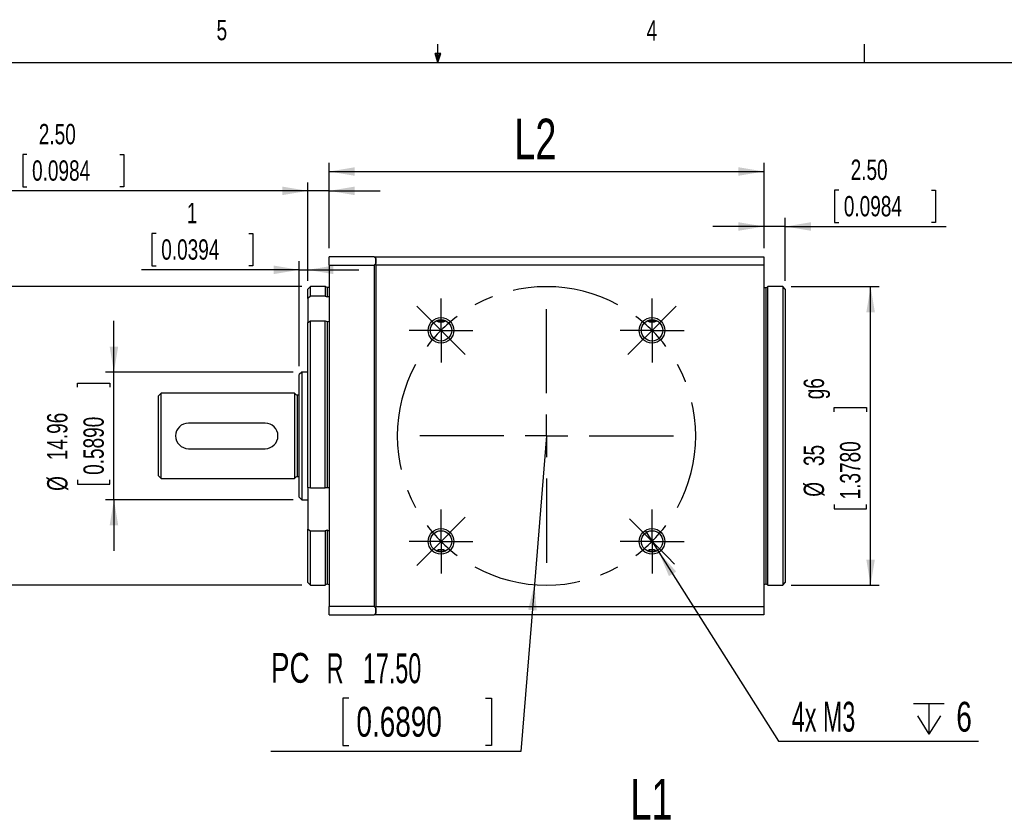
# Model space of a CAD drawing. Extents: x 11 to 421, y 5 to 275.
# Tile 4 of 9: x 167 to 282, y 183 to 275. Entities that reach past the tile are written whole.
import ezdxf
from ezdxf.enums import TextEntityAlignment as Align

# ---------------------------------------------------------------- set-up
doc = ezdxf.new("R2010")
doc.units = 0
doc.linetypes.add('CENTERX2', pattern=[20.32, 12.7, -2.54, 2.54, -2.54])
doc.layers.get('0').update_dxf_attribs({"linetype": 'CONTINUOUS'})
doc.dimstyles.new('SLDDIMSTYLE1', dxfattribs={"dimtxt": 3.5, "dimasz": 3, "dimexe": 0, "dimexo": 0.0625, "dimgap": 0.875, "dimtad": 0, "dimtih": 1, "dimtoh": 1, "dimrnd": 1e-09, "dimzin": 12, "dimblk1": 'NONE', "dimsah": 1, "dimcen": 0, "dimazin": 3, "dimtfac": 1, "dimtmove": 0, "dimatfit": 3})
doc.dimstyles.new('SLDDIMSTYLE2', dxfattribs={"dimtxt": 4.7625, "dimasz": 3, "dimexe": 0, "dimexo": 0.0625, "dimgap": 1.190625, "dimtad": 1, "dimrnd": 1e-09, "dimzin": 12, "dimsah": 1, "dimcen": 0.09, "dimazin": 3, "dimtfac": 1, "dimtofl": 0, "dimtmove": 0, "dimatfit": 3})
doc.dimstyles.new('SLDDIMSTYLE3', dxfattribs={"dimtxt": 2.38125, "dimasz": 3, "dimexe": 0, "dimexo": 0.0625, "dimgap": 0.595313, "dimtad": 1, "dimrnd": 1e-09, "dimzin": 12, "dimsah": 1, "dimcen": 0.09, "dimazin": 3, "dimtfac": 1, "dimtmove": 0, "dimatfit": 3})
doc.dimstyles.new('SLDDIMSTYLE4', dxfattribs={"dimtxt": 2.38125, "dimasz": 3, "dimexe": 0, "dimexo": 0.0625, "dimgap": 0.595313, "dimtad": 1, "dimrnd": 1e-09, "dimzin": 12, "dimsah": 1, "dimcen": 0.09, "dimazin": 3, "dimtfac": 1, "dimtofl": 0, "dimtmove": 0, "dimatfit": 3})
doc.dimstyles.new('SLDDIMSTYLE6', dxfattribs={"dimtxt": 2.38125, "dimasz": 3, "dimexe": 0, "dimexo": 0.0625, "dimgap": 0.595313, "dimtad": 1, "dimrnd": 1e-09, "dimzin": 4, "dimsah": 1, "dimcen": 0.09, "dimazin": 3, "dimtfac": 1, "dimtmove": 0, "dimatfit": 3})
doc.dimstyles.new('SLDDIMSTYLE7', dxfattribs={"dimtxt": 3.5, "dimasz": 3, "dimexe": 0, "dimexo": 0.0625, "dimgap": 0.875, "dimtad": 0, "dimtih": 1, "dimtoh": 1, "dimrnd": 1e-09, "dimzin": 4, "dimsah": 1, "dimcen": 0, "dimazin": 3, "dimtfac": 1, "dimtofl": 0, "dimtmove": 0, "dimatfit": 3})

# ---------------------------------------------------------------- blocks, each defined once
blk = doc.blocks.new('*D12')
at = {"color": 7, "linetype": 'CONTINUOUS'}
for p, q in [((228.66, 167.55), (228.66, 181.1)), ((254.16, 173.67), (254.16, 181.1)), ((228.66, 180.1), (254.16, 180.1))]:
    blk.add_line(p, q, dxfattribs=at)
for points in [[(228.66, 180.1), (231.66, 179.6), (231.66, 180.6)], [(254.16, 180.1), (251.16, 180.6), (251.16, 179.6)]]:
    blk.add_solid(points, dxfattribs=at)
at = {"color": 7, "linetype": 'CONTINUOUS', "width": 0.7}
blk.add_text('L1', height=4.763, rotation=360, dxfattribs=at).set_placement((238.48, 180.1, 0.1), align=Align.BOTTOM_LEFT)
blk = doc.blocks.new('*D30')
at = {"color": 7, "linetype": 'CONTINUOUS'}
for p, q in [((203.16, 248.52), (203.16, 258.52)), ((203.16, 257.52), (254.16, 257.52)), ((254.16, 248.52), (254.16, 258.52))]:
    blk.add_line(p, q, dxfattribs=at)
for points in [[(203.16, 257.52), (206.16, 257.02), (206.16, 258.02)], [(254.16, 257.52), (251.16, 258.02), (251.16, 257.02)]]:
    blk.add_solid(points, dxfattribs=at)
at = {"color": 7, "linetype": 'CONTINUOUS', "width": 0.7}
blk.add_text('L2', height=4.763, rotation=360, dxfattribs=at).set_placement((224.86, 257.52, 15.6), align=Align.BOTTOM_LEFT)
blk = doc.blocks.new('*D31')
at = {"color": 7, "linetype": 'CONTINUOUS'}
for p, q in [((167.71, 259.52), (167.23, 259.52)), ((167.23, 259.52), (167.23, 255.73)), ((178.6, 259.52), (179.08, 259.52)), ((179.08, 259.52), (179.08, 255.73)), ((200.66, 255.25), (165.99, 255.25)), ((167.23, 255.73), (167.71, 255.73)), ((179.08, 255.73), (178.6, 255.73)), ((200.66, 244.72), (200.66, 256.25)), ((203.16, 255.25), (200.66, 255.25)), ((203.16, 248.52), (203.16, 256.25)), ((203.16, 255.25), (209.16, 255.25))]:
    blk.add_line(p, q, dxfattribs=at)
for points in [[(200.66, 255.25), (197.66, 255.75), (197.66, 254.75)], [(203.16, 255.25), (206.16, 254.75), (206.16, 255.75)]]:
    blk.add_solid(points, dxfattribs=at)
at = {"color": 7, "linetype": 'CONTINUOUS', "width": 0.7}
for s, p in [('2.50', (169.11, 260, 15.6)), ('0.0984', (168.32, 255.73, 15.6))]:
    blk.add_text(s, height=2.381, dxfattribs=at).set_placement(p, align=Align.BOTTOM_LEFT)
blk = doc.blocks.new('*D32')
at = {"color": 7, "linetype": 'CONTINUOUS'}
for p, q in [((262.92, 255.33), (262.44, 255.33)), ((262.44, 255.33), (262.44, 251.55)), ((273.8, 255.33), (274.29, 255.33)), ((274.29, 255.33), (274.29, 251.55)), ((254.16, 248.52), (254.16, 252.07)), ((256.66, 244.72), (256.66, 252.07)), ((254.16, 251.07), (248.16, 251.07)), ((256.66, 251.07), (254.16, 251.07)), ((256.66, 251.07), (275.53, 251.07)), ((262.44, 251.55), (262.92, 251.55)), ((274.29, 251.55), (273.8, 251.55))]:
    blk.add_line(p, q, dxfattribs=at)
for points in [[(254.16, 251.07), (251.16, 251.57), (251.16, 250.57)], [(256.66, 251.07), (259.66, 250.57), (259.66, 251.57)]]:
    blk.add_solid(points, dxfattribs=at)
at = {"color": 7, "linetype": 'CONTINUOUS', "width": 0.7}
for s, p in [('2.50', (264.32, 255.82, 15.6)), ('0.0984', (263.52, 251.55, 15.6))]:
    blk.add_text(s, height=2.381, dxfattribs=at).set_placement(p, align=Align.BOTTOM_LEFT)
blk = doc.blocks.new('*D33')
at = {"color": 7, "linetype": 'CONTINUOUS'}
for p, q in [((257.36, 244.02), (267.66, 244.02)), ((266.66, 209.02), (266.66, 244.02)), ((262.39, 229.35), (262.39, 229.83)), ((262.39, 229.83), (266.17, 229.83)), ((266.17, 229.83), (266.17, 229.35)), ((262.39, 218.47), (262.39, 217.98)), ((266.17, 217.98), (266.17, 218.47)), ((262.39, 217.98), (266.17, 217.98)), ((257.36, 209.02), (267.66, 209.02))]:
    blk.add_line(p, q, dxfattribs=at)
for points in [[(266.66, 244.02), (266.16, 241.02), (267.16, 241.02)], [(266.66, 209.02), (267.16, 212.02), (266.16, 212.02)]]:
    blk.add_solid(points, dxfattribs=at)
at = {"color": 7, "linetype": 'CONTINUOUS', "width": 0.7}
for s, p in [(' g6', (261.91, 230.19, 15.6)), ('35', (261.91, 222.98, 15.6)), ('1.3780', (266.17, 219.07, 15.6)), ('%%c', (261.91, 219.38, 15.6))]:
    blk.add_text(s, height=2.381, rotation=90, dxfattribs=at).set_placement(p, align=Align.BOTTOM_LEFT)
blk = doc.blocks.new('*D34')
at = {"color": 7, "linetype": 'CONTINUOUS'}
for p, q in [((199.96, 244.02), (160.16, 244.02)), ((161.16, 209.02), (161.16, 244.02)), ((156.89, 229.24), (156.89, 229.72)), ((156.89, 229.72), (160.67, 229.72)), ((160.67, 229.72), (160.67, 229.24)), ((156.89, 218.35), (156.89, 217.87)), ((160.67, 217.87), (160.67, 218.35)), ((156.89, 217.87), (160.67, 217.87)), ((199.96, 209.02), (160.16, 209.02))]:
    blk.add_line(p, q, dxfattribs=at)
for points in [[(161.16, 244.02), (160.66, 241.02), (161.66, 241.02)], [(161.16, 209.02), (161.66, 212.02), (160.66, 212.02)]]:
    blk.add_solid(points, dxfattribs=at)
at = {"color": 7, "linetype": 'CONTINUOUS', "width": 0.7}
for s, p in [(' g6', (156.41, 230.08, 15.6)), ('35', (156.41, 222.87, 15.6)), ('1.3780', (160.67, 218.96, 15.6)), ('%%c', (156.41, 219.27, 15.6))]:
    blk.add_text(s, height=2.381, rotation=90, dxfattribs=at).set_placement(p, align=Align.BOTTOM_LEFT)
blk = doc.blocks.new('*D35')
at = {"color": 7, "linetype": 'CONTINUOUS'}
for p, q in [((228.66, 226.52), (227.24, 209.08)), ((227.24, 209.08), (225.66, 189.49)), ((205.48, 195.76), (204.77, 195.76)), ((204.77, 195.76), (204.77, 190.2)), ((221.48, 195.76), (222.19, 195.76)), ((222.19, 195.76), (222.19, 190.2)), ((225.66, 189.49), (196.33, 189.49)), ((204.77, 190.2), (205.48, 190.2)), ((222.19, 190.2), (221.48, 190.2))]:
    blk.add_line(p, q, dxfattribs=at)
blk.add_solid([(227.24, 209.08), (226.5, 206.13), (227.5, 206.05)], dxfattribs=at)
for s, width, p in [('PC', 0.7, (196.33, 196.52, 15.6)), ('R   17.50', 0.583333, (202.88, 196.47, 15.6)), ('0.6890', 0.7, (206.36, 190.2, 15.6))]:
    blk.add_text(s, height=3.5, dxfattribs=dict(at, width=width)).set_placement(p, align=Align.BOTTOM_LEFT)
blk = doc.blocks.new('SW_SYMBOL_HOLE_DEPTH')
at = {"color": 0, "linetype": 'CONTINUOUS'}
for p, q in [((0, 875), (800, 875)), ((400, 875), (400, 75)), ((100, 555), (400, 75)), ((700, 555), (400, 75))]:
    blk.add_line(p, q, dxfattribs=at)
blk = doc.blocks.new('*D36')
at = {"color": 7, "linetype": 'CONTINUOUS'}
for p, q in [((240.23, 215.41), (241.83, 212.88)), ((241.83, 212.88), (255.84, 190.74)), ((255.84, 190.74), (279.3, 190.74))]:
    blk.add_line(p, q, dxfattribs=at)
blk.add_solid([(241.83, 212.88), (243.01, 210.07), (243.86, 210.61)], dxfattribs=at)
at = {"color": 7, "linetype": 'CONTINUOUS', "xscale": 0.0044707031, "yscale": 0.0044707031, "zscale": 0.0044707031}
blk.add_blockref('SW_SYMBOL_HOLE_DEPTH', (271.71, 191.22), dxfattribs=at)
at = {"color": 7, "linetype": 'CONTINUOUS'}
for s, width, p in [('4x M3 ', 0.583333, (257.43, 190.79, 15.6)), ('6', 0.7, (276.71, 190.79, 15.6))]:
    blk.add_text(s, height=3.5, dxfattribs=dict(at, width=width)).set_placement(p, align=Align.BOTTOM_LEFT)
blk = doc.blocks.new('_NONE')
blk = doc.blocks.new('*D37')
at = {"color": 7, "linetype": 'CONTINUOUS'}
for p, q in [((177.92, 234), (177.92, 240)), ((198.96, 234), (176.92, 234)), ((177.92, 219.04), (177.92, 234)), ((173.66, 232.23), (173.66, 232.71)), ((173.66, 232.71), (177.44, 232.71)), ((177.44, 232.71), (177.44, 232.23)), ((173.66, 221.35), (173.66, 220.86)), ((173.66, 220.86), (177.44, 220.86)), ((177.44, 220.86), (177.44, 221.35)), ((198.96, 219.04), (176.92, 219.04)), ((177.92, 219.04), (177.92, 213.04))]:
    blk.add_line(p, q, dxfattribs=at)
for points in [[(177.92, 234), (178.42, 237), (177.42, 237)], [(177.92, 219.04), (177.42, 216.04), (178.42, 216.04)]]:
    blk.add_solid(points, dxfattribs=at)
at = {"color": 7, "linetype": 'CONTINUOUS', "width": 0.7}
for s, p in [('14.96', (173.18, 223.66, 15.6)), ('0.5890', (177.44, 221.95, 15.6)), ('%%c', (173.18, 220.07, 15.6))]:
    blk.add_text(s, height=2.381, rotation=90, dxfattribs=at).set_placement(p, align=Align.BOTTOM_LEFT)
blk = doc.blocks.new('*D38')
at = {"color": 7, "linetype": 'CONTINUOUS'}
for p, q in [((182.86, 250.26), (182.38, 250.26)), ((182.38, 250.26), (182.38, 246.47)), ((193.75, 250.26), (194.23, 250.26)), ((194.23, 250.26), (194.23, 246.47)), ((199.66, 245.99), (181.14, 245.99)), ((182.38, 246.47), (182.86, 246.47)), ((194.23, 246.47), (193.75, 246.47)), ((199.66, 234.7), (199.66, 246.99)), ((199.66, 245.99), (200.66, 245.99)), ((200.66, 244.72), (200.66, 246.99)), ((200.66, 245.99), (206.66, 245.99))]:
    blk.add_line(p, q, dxfattribs=at)
for points in [[(199.66, 245.99), (196.66, 246.49), (196.66, 245.49)], [(200.66, 245.99), (203.66, 245.49), (203.66, 246.49)]]:
    blk.add_solid(points, dxfattribs=at)
at = {"color": 7, "linetype": 'CONTINUOUS', "width": 0.7}
for s, height, p in [('1', 2.38, (186.46, 250.74, 15.6)), ('0.0394', 2.381, (183.47, 246.47, 15.6))]:
    blk.add_text(s, height=height, rotation=360, dxfattribs=at).set_placement(p, align=Align.BOTTOM_LEFT)
blk = doc.blocks.new('SW_CENTERMARKSYMBOL_9')
at = {"color": 0, "linetype": 'CONTINUOUS'}
for p, q in [((0, 2.5), (0, 3.75)), ((0, 0), (0, 2.5)), ((-2.5, 0), (-3.75, 0)), ((0, 0), (-2.5, 0)), ((0, 0), (0, -2.5)), ((0, 0), (2.5, 0)), ((2.5, 0), (3.75, 0)), ((0, -2.5), (0, -3.75))]:
    blk.add_line(p, q, dxfattribs=at)
blk = doc.blocks.new('SW_CENTERMARKSYMBOL_10')
at = {"color": 0, "linetype": 'CONTINUOUS'}
for p, q in [((0, 2.5), (0, 3.75)), ((0, 0), (0, 2.5)), ((-2.5, 0), (-3.75, 0)), ((0, 0), (-2.5, 0)), ((0, 0), (0, -2.5)), ((0, 0), (2.5, 0)), ((2.5, 0), (3.75, 0)), ((0, -2.5), (0, -3.75))]:
    blk.add_line(p, q, dxfattribs=at)
blk = doc.blocks.new('SW_CENTERMARKSYMBOL_11')
at = {"color": 0, "linetype": 'CONTINUOUS'}
for p, q in [((0, 2.5), (0, 3.75)), ((0, 0), (0, 2.5)), ((-2.5, 0), (-3.75, 0)), ((0, 0), (-2.5, 0)), ((0, 0), (0, -2.5)), ((0, 0), (2.5, 0)), ((2.5, 0), (3.75, 0)), ((0, -2.5), (0, -3.75))]:
    blk.add_line(p, q, dxfattribs=at)
blk = doc.blocks.new('SW_CENTERMARKSYMBOL_12')
at = {"color": 0, "linetype": 'CONTINUOUS'}
for p, q in [((0, 2.5), (0, 3.75)), ((0, 0), (0, 2.5)), ((-2.5, 0), (-3.75, 0)), ((0, 0), (-2.5, 0)), ((0, 0), (0, -2.5)), ((0, 0), (2.5, 0)), ((2.5, 0), (3.75, 0)), ((0, -2.5), (0, -3.75))]:
    blk.add_line(p, q, dxfattribs=at)
blk = doc.blocks.new('SW_CENTERMARKSYMBOL_13')
at = {"color": 0, "linetype": 'CONTINUOUS'}
for p, q in [((-1.77, 26.52), (-2.83, 27.58)), ((12.37, 17.37), (12.37, 27.25)), ((26.52, 26.52), (27.58, 27.58)), ((0, 24.75), (-1.77, 26.52)), ((24.75, 24.75), (26.52, 26.52)), ((0, 24.75), (1.77, 22.98)), ((24.75, 24.75), (22.98, 22.98)), ((1.77, 22.98), (2.83, 21.92)), ((22.98, 22.98), (21.92, 21.92)), ((12.37, 12.37), (12.37, 14.87)), ((7.37, 12.37), (-2.5, 12.37)), ((12.37, 12.37), (9.87, 12.37)), ((12.37, 12.37), (12.37, 9.87)), ((12.37, 12.37), (14.87, 12.37)), ((17.37, 12.37), (27.25, 12.37)), ((12.37, 7.37), (12.37, -2.5)), ((1.77, 1.77), (2.83, 2.83)), ((22.98, 1.77), (22.1, 2.65)), ((0, 0), (1.77, 1.77)), ((24.75, 0), (22.98, 1.77)), ((0, 0), (-1.77, -1.77)), ((24.75, 0), (26.52, -1.77)), ((-1.77, -1.77), (-2.83, -2.83)), ((26.52, -1.77), (27.4, -2.65))]:
    blk.add_line(p, q, dxfattribs=at)
at = {"color": 0, "linetype": 'CENTERX2'}
for start, end in [(61.3702, 118.6298), (151.3702, 208.6298), (331.3702, 28.6298), (241.3702, 298.6298)]:
    blk.add_arc((12.37, 12.37), 17.5, start, end, dxfattribs=at)
at = {"color": 0, "linetype": 'CONTINUOUS'}
for start, end in [(126.8149, 135), (45, 53.1851), (135, 143.1851), (36.8149, 45), (216.8149, 225), (315, 323.1851), (225, 233.1851), (306.8149, 315)]:
    blk.add_arc((12.37, 12.37), 17.5, start, end, dxfattribs=at)

msp = doc.modelspace()

# ---------------------------------------------------------------- linework, layer by layer
at = {"color": 7, "linetype": 'CONTINUOUS'}
for p, q in [((215.925, 270.309), (215.589, 271.374)), ((216.244, 271.374), (215.589, 271.374)), ((215.747, 271.374), (215.925, 270.309)), ((215.925, 270.309), (215.925, 272.463)), ((215.925, 270.309), (216.244, 271.374)), ((216.05, 271.374), (215.925, 270.309)), ((265.932, 270.309), (265.932, 272.463)), ((15.907, 270.309), (415.957, 270.309)), ((203.155, 246.52), (203.155, 247.52)), ((208.455, 247.52), (203.155, 247.52)), ((208.455, 247.52), (208.655, 247.32)), ((208.455, 247.52), (208.655, 247.52)), ((208.655, 247.52), (254.155, 247.52)), ((208.655, 246.52), (208.655, 247.52)), ((208.655, 247.32), (208.655, 246.727)), ((254.155, 247.52), (254.155, 246.52)), ((203.155, 246.52), (208.455, 246.52)), ((203.155, 246.52), (203.155, 206.52)), ((208.655, 246.727), (208.455, 246.52)), ((208.455, 246.52), (208.455, 206.52)), ((208.655, 246.52), (208.655, 206.52)), ((254.155, 246.52), (208.655, 246.52)), ((254.155, 246.52), (254.155, 206.52)), ((200.955, 244.02), (200.655, 243.72)), ((200.655, 242.622), (200.655, 243.72)), ((202.69, 244.02), (200.955, 244.02)), ((200.955, 242.918), (200.955, 244.02)), ((202.69, 244.02), (202.69, 242.918)), ((254.355, 243.92), (254.355, 209.12)), ((256.355, 244.02), (254.62, 244.02)), ((254.62, 209.02), (254.62, 244.02)), ((256.655, 243.72), (256.355, 244.02)), ((256.355, 244.02), (256.355, 209.02)), ((256.655, 243.72), (256.655, 209.32)), ((200.955, 242.918), (200.655, 242.622)), ((200.655, 242.622), (200.655, 239.799)), ((202.69, 242.918), (200.955, 242.918)), ((200.655, 239.806), (200.955, 240.011)), ((200.655, 220.475), (200.655, 239.806)), ((200.955, 220.408), (200.955, 240.011)), ((200.955, 240.011), (202.69, 240.011)), ((202.69, 220.408), (202.69, 240.011)), ((202.955, 220.434), (202.955, 239.941)), ((215.73, 240.02), (216.832, 240.02)), ((240.478, 240.02), (241.581, 240.02)), ((199.955, 234), (199.655, 233.7)), ((199.655, 226.52), (199.655, 233.7)), ((200.655, 234), (199.955, 234)), ((199.955, 234), (199.955, 219.04)), ((183.455, 231.52), (183.155, 231.22)), ((183.155, 221.82), (183.155, 231.22)), ((199.109, 231.52), (183.455, 231.52)), ((183.455, 221.52), (183.455, 231.52)), ((199.109, 231.52), (199.109, 221.52)), ((199.455, 221.72), (199.455, 231.32)), ((195.655, 228.02), (186.655, 228.02)), ((199.655, 219.34), (199.655, 226.52)), ((186.655, 225.02), (195.655, 225.02)), ((183.155, 221.82), (183.455, 221.52)), ((183.455, 221.52), (199.109, 221.52)), ((200.655, 220.475), (200.655, 215.596)), ((200.955, 220.408), (200.655, 220.475)), ((202.69, 220.408), (200.955, 220.408)), ((199.655, 219.34), (199.955, 219.04)), ((199.955, 219.04), (200.655, 219.04)), ((200.655, 215.596), (200.955, 215.374)), ((200.655, 209.32), (200.655, 215.596)), ((200.955, 215.374), (202.69, 215.374)), ((200.955, 209.02), (200.955, 215.374)), ((202.69, 215.374), (202.69, 209.02)), ((202.955, 209.12), (202.955, 215.445)), ((216.832, 213.02), (215.729, 213.02)), ((241.58, 213.02), (240.478, 213.02)), ((200.655, 209.32), (200.955, 209.02)), ((200.955, 209.02), (202.69, 209.02)), ((254.62, 209.02), (256.355, 209.02)), ((256.355, 209.02), (256.655, 209.32)), ((208.455, 206.52), (203.155, 206.52)), ((203.155, 205.52), (203.155, 206.52)), ((208.455, 206.52), (208.655, 206.312)), ((208.655, 205.72), (208.455, 205.52)), ((208.655, 206.52), (254.155, 206.52)), ((208.655, 205.52), (208.655, 206.52)), ((208.655, 206.312), (208.655, 205.72)), ((254.155, 206.52), (254.155, 205.52)), ((203.155, 205.52), (208.455, 205.52)), ((208.655, 205.52), (208.455, 205.52)), ((254.155, 205.52), (208.655, 205.52))]:
    msp.add_line(p, q, dxfattribs=at)
at = {"color": 8, "linetype": 'CONTINUOUS'}
msp.add_line((202.955, 242.821), (202.955, 243.92), dxfattribs=at)
at = {"color": 7, "linetype": 'CONTINUOUS'}
for points in [[(202.955, 243.92), (202.814, 243.945), (202.69, 244.02)], [(203.155, 243.973), (203.059, 243.933), (202.955, 243.92)], [(254.155, 243.973), (254.264, 243.93), (254.355, 243.92)], [(254.355, 243.92), (254.513, 243.952), (254.62, 244.02)], [(203.155, 242.873), (203.085, 242.842), (202.955, 242.821)], [(202.955, 239.941), (203.032, 239.946), (203.155, 239.978)], [(199.455, 231.32), (199.571, 231.337), (199.655, 231.373)], [(199.655, 221.666), (199.546, 221.709), (199.455, 221.72)], [(203.155, 220.42), (203.085, 220.428), (202.955, 220.434)], [(202.955, 215.445), (203.03, 215.44), (203.155, 215.407)], [(202.955, 209.12), (202.797, 209.087), (202.69, 209.02)], [(203.155, 209.066), (203.046, 209.109), (202.955, 209.12)], [(254.355, 209.12), (254.239, 209.102), (254.155, 209.066)], [(254.62, 209.02), (254.48, 209.1), (254.355, 209.12)]]:
    msp.add_lwpolyline(points, dxfattribs=at)
for centre, radius in [((216.281, 238.894), 1.5), ((241.029, 238.894), 1.5), ((216.281, 238.894), 1.25), ((241.029, 238.894), 1.25), ((216.281, 214.145), 1.5), ((216.281, 214.145), 1.25), ((241.029, 214.145), 1.5), ((241.029, 214.145), 1.25)]:
    msp.add_circle(centre, radius, dxfattribs=at)
for centre, radius, start, end in [((202.955, 243.229), 0.408, 229.61903, 270.02961), ((202.948, 240.446), 0.505, 239.31446, 270.76524), ((216.281, 240.788), 0.941, 234.72068, 305.27932), ((241.029, 240.788), 0.941, 234.72068, 305.27932), ((199.455, 231.72), 0.4, 210, 270), ((186.655, 226.52), 1.5, 90, 270), ((195.655, 226.52), 1.5, 270, 90), ((199.455, 221.32), 0.4, 90, 150), ((202.934, 219.271), 1.163, 88.94521, 102.06684), ((202.951, 214.935), 0.51, 89.53136, 120.68997), ((216.281, 212.251), 0.941, 54.72068, 125.27932), ((241.029, 212.251), 0.941, 54.72068, 125.27932)]:
    msp.add_arc(centre, radius, start, end, dxfattribs=at)

# ---------------------------------------------------------------- block references
for name, p in [('SW_CENTERMARKSYMBOL_13', (216.281, 214.145)), ('SW_CENTERMARKSYMBOL_12', (216.281, 238.894)), ('SW_CENTERMARKSYMBOL_9', (241.029, 238.894)), ('SW_CENTERMARKSYMBOL_11', (216.281, 214.145)), ('SW_CENTERMARKSYMBOL_10', (241.029, 214.145))]:
    msp.add_blockref(name, p, dxfattribs=at)

# ---------------------------------------------------------------- texts
at = {"color": 7, "linetype": 'CONTINUOUS', "width": 0.7}
for s, p in [('5', (189.959, 272.197)), ('4', (240.393, 272.156))]:
    msp.add_text(s, height=2.381, dxfattribs=at).set_placement(p, align=Align.BOTTOM_LEFT)

# ---------------------------------------------------------------- dimensions: what is measured, and where the dimension line sits
at = {"color": 7, "linetype": 'CONTINUOUS'}
for base, p1, p2, text, picture, middle in [((254.155, 257.52), (203.155, 247.52), (254.155, 247.52), 'L2', '*D30', (228.091, 257.52)), ((254.155, 180.096), (228.655, 166.547), (254.155, 172.673), 'L1', '*D12', (241.706, 180.096))]:
    dim = msp.add_linear_dim(base=base, p1=p1, p2=p2, text=text, dimstyle='SLDDIMSTYLE2', dxfattribs=at)
    dim.commit()
    dim.dimension.update_dxf_attribs({"geometry": picture, "text_midpoint": middle, "dimtype": 160})
for base, p1, p2, dimstyle, picture, middle in [((200.655, 255.249), (203.155, 247.52), (200.655, 243.72), 'SLDDIMSTYLE6', '*D31', (173.155, 255.249)), ((254.155, 251.066), (256.655, 243.72), (254.155, 247.52), 'SLDDIMSTYLE6', '*D32', (268.362, 251.066)), ((200.655, 245.99), (199.655, 233.7), (200.655, 243.72), 'SLDDIMSTYLE3', '*D38', (188.305, 245.99))]:
    dim = msp.add_linear_dim(base=base, p1=p1, p2=p2, dimstyle=dimstyle, dxfattribs=at)
    dim.commit()
    dim.dimension.update_dxf_attribs({"geometry": picture, "text_midpoint": middle, "dimtype": 160})
for base, p1, p2, text, dimstyle, picture, middle in [((161.155, 244.02), (200.955, 209.02), (200.955, 244.02), '%%c<> g6', 'SLDDIMSTYLE4', '*D34', (161.155, 226.18)), ((266.655, 244.02), (256.355, 209.02), (256.355, 244.02), '%%c<> g6', 'SLDDIMSTYLE4', '*D33', (266.655, 226.292)), ((177.924, 234), (199.955, 219.04), (199.955, 234), '%%c<>', 'SLDDIMSTYLE3', '*D37', (177.924, 226.788))]:
    dim = msp.add_linear_dim(base=base, p1=p1, p2=p2, angle=90, text=text, dimstyle=dimstyle, dxfattribs=at)
    dim.commit()
    dim.dimension.update_dxf_attribs({"geometry": picture, "text_midpoint": middle, "dimtype": 160})
dim = msp.add_radius_dim(center=(228.655, 226.52), mpoint=(227.245, 209.076), text='PCR   <>', dimstyle='SLDDIMSTYLE7', dxfattribs=at)
dim.commit()
dim.dimension.update_dxf_attribs({"geometry": '*D35', "text_midpoint": (210.2, 195.784), "dimtype": 164})
dim = msp.add_diameter_dim_2p(p1=(240.228, 215.413), p2=(241.831, 212.878), text='4x M3 {\\fGDT;x}6', dimstyle='SLDDIMSTYLE1', override={"dimpost": '<>'}, dxfattribs=at)
dim.commit()
dim.dimension.update_dxf_attribs({"geometry": '*D36', "text_midpoint": (268.362, 193.541), "dimtype": 163})

doc.saveas('drawing.dxf')
